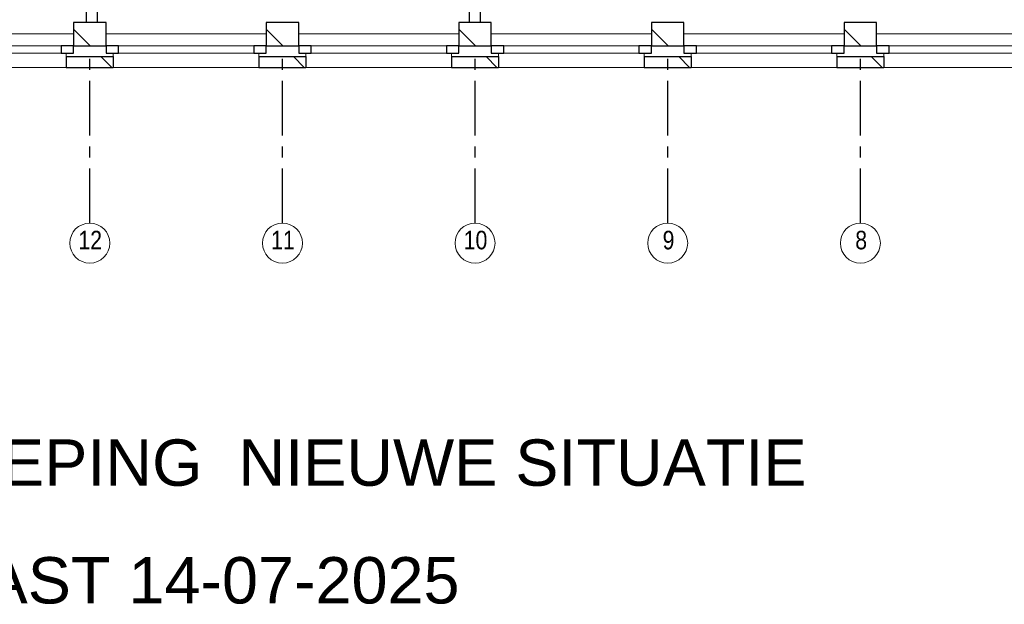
# Model space of a CAD drawing. Header units: millimetres. Extents: x -75976 to 232306, y 42824 to 140527.
# Tile 40 of 199: x 70662 to 79657, y 115947 to 121285. Entities that reach past the tile are written whole.
import ezdxf

# ---------------------------------------------------------------- set-up
doc = ezdxf.new("R2010")
doc.units = ezdxf.units.MM
doc.header["$LTSCALE"] = 400
doc.linetypes.add('CENTER', pattern=[2, 1.25, -0.25, 0.25, -0.25])
doc.linetypes.add('HIDDEN', pattern=[0.375, 0.25, -0.125])
for name, color, linetype in [('-ve', 2, 'HIDDEN'), ('plat', 5, 'Continuous'), ('stramien', 1, 'CENTER')]:
    doc.layers.add(name, color=color, linetype=linetype)
for name, color, linetype, lineweight in [('Buitenkozijnen', 140, 'Continuous', 15), ('mat-baksteen', 5, 'Continuous', 25), ('mat-kalkzandsteen', 5, 'Continuous', 25), ('None', 7, 'Continuous', 9)]:
    doc.layers.add(name, color=color, linetype=linetype, lineweight=lineweight)
doc.styles.add('Arial', font='arial.ttf', dxfattribs={"height": 176.388889})
doc.styles.add('Arial Narrow', font='ARIALN.TTF', dxfattribs={"height": 222.25})

# ---------------------------------------------------------------- blocks, each defined once
blk = doc.blocks.new('*X55')
at = {"layer": 'None', "lineweight": 9}
blk.add_line((-148.5, -148.5), (4, 4), dxfattribs=at)
blk = doc.blocks.new('*X56')
at = {"layer": 'None', "lineweight": 9}
blk.add_line((100, 100), (200, 200), dxfattribs=at)
blk = doc.blocks.new('Penant best-uitbr  (2D)')
at = {"layer": 'mat-baksteen', "lineweight": 25}
for p, q in [((-215, 200), (215, 200)), ((-215, 100), (-215, 200)), ((215, 100), (215, 200)), ((-215, 100), (215, 100))]:
    blk.add_line(p, q, dxfattribs=at)
at = {"layer": 'mat-kalkzandsteen', "lineweight": 25}
blk.add_lwpolyline([(-148.5, 4), (148.5, 4), (148.5, -210), (-148.5, -210)], close=True, dxfattribs=at)
at = {"layer": 'mat-baksteen'}
blk.add_blockref('*X56', (0, 0), dxfattribs=at)
at = {"layer": 'mat-kalkzandsteen'}
blk.add_blockref('*X55', (0, 0), dxfattribs=at)
blk = doc.blocks.new('Gevelpui best-uitbr 1330 (2D)')
at = {"layer": 'Buitenkozijnen', "lineweight": 15}
for p, q in [((-731.5, 71), (731.5, 71)), ((-731.5, 4), (-731.5, 71)), ((-731.5, 4), (731.5, 4)), ((731.5, 4), (731.5, 71))]:
    blk.add_line(p, q, dxfattribs=at)
at = {"layer": 'Buitenkozijnen', "color": 92, "lineweight": 25}
for points in [[(-731.5, 71), (-617.5, 71), (-617.5, 4), (-731.5, 4)], [(617.5, 71), (731.5, 71), (731.5, 4), (617.5, 4)]]:
    blk.add_lwpolyline(points, close=True, dxfattribs=at)
at = {"layer": 'None', "color": 43, "linetype": 'Continuous', "lineweight": 9}
blk.add_line((-731.5, -107), (731.5, -107), dxfattribs=at)
at = {"layer": 'None', "color": 43, "linetype": 'Continuous', "lineweight": 9, "flags": 128}
blk.add_lwpolyline([(-665, 71), (-665, 200), (665, 200), (665, 71)], dxfattribs=at)
blk = doc.blocks.new('plat b2')
at = {"layer": 'None', "color": 43, "linetype": 'Continuous', "lineweight": 9}
for centre in [(17095, 0), (18855, 0), (20615, 0), (22375, 0), (24135, 0)]:
    blk.add_circle(centre, 182.60642, dxfattribs=at)
at = {"layer": 'plat'}
for p, q in [((17066.5, 2015.09412), (17066.5, 5815.09412)), ((17166.5, 2015.09412), (17166.5, 5815.09412)), ((20565, 2015.09412), (20565, 5815.09412)), ((20665, 2015.09412), (20665, 5815.09412))]:
    blk.add_line(p, q, dxfattribs=at)
at = {"layer": 'stramien'}
for p, q in [((17095, 182.60642), (17095, 1682.60642)), ((18855, 182.60642), (18855, 1682.60642)), ((20615, 182.60642), (20615, 1682.60642)), ((22375, 182.60642), (22375, 1682.60642)), ((24135, 182.60642), (24135, 1682.60642))]:
    blk.add_line(p, q, dxfattribs=at)
at = {"layer": 'mat-baksteen', "color": 7, "xscale": -1, "rotation": 180}
for p in [(17095, 1805.09412), (18855, 1805.09412), (20615, 1805.09412), (22375, 1805.09412), (24135, 1805.09412)]:
    blk.add_blockref('Penant best-uitbr  (2D)', p, dxfattribs=at)
at = {"layer": 'None', "color": 7, "xscale": -1, "rotation": 180}
for p in [(16215, 1805.09412), (17975, 1805.09412), (19735, 1805.09412), (21495, 1805.09412), (23255, 1805.09412), (25015, 1805.09412)]:
    blk.add_blockref('Gevelpui best-uitbr 1330 (2D)', p, dxfattribs=at)
at = {"layer": 'None', "color": 8, "attachment_point": 1, "style": 'Arial Narrow'}
for s, insert, char_height in [('12', (16991.2805, 112.75759), 169.333333), ('11', (18751.2805, 112.75759), 169.333333), ('10', (20511.2805, 112.75759), 169.333333), ('9', (22328.42376, 112.75759), 169.33333), ('8', (24088.42376, 112.75759), 169.33333)]:
    blk.add_mtext(s, dxfattribs=dict(at, insert=insert, char_height=char_height))

msp = doc.modelspace()

# ---------------------------------------------------------------- block references
at = {"layer": '-ve'}
msp.add_blockref('plat b2', (54206.85564, 119244.92408), dxfattribs=at)

# ---------------------------------------------------------------- texts
at = {"layer": 'plat', "char_height": 423.3333333, "attachment_point": 1, "style": 'Arial'}
for s, insert in [('2E VERDIEPING  NIEUWE SITUATIE ', (67796.41381, 117452.75341)), ('AANGEPAST 14-07-2025 ', (67876.15134, 116378.2728))]:
    msp.add_mtext(s, dxfattribs=dict(at, insert=insert))

doc.saveas('drawing.dxf')
